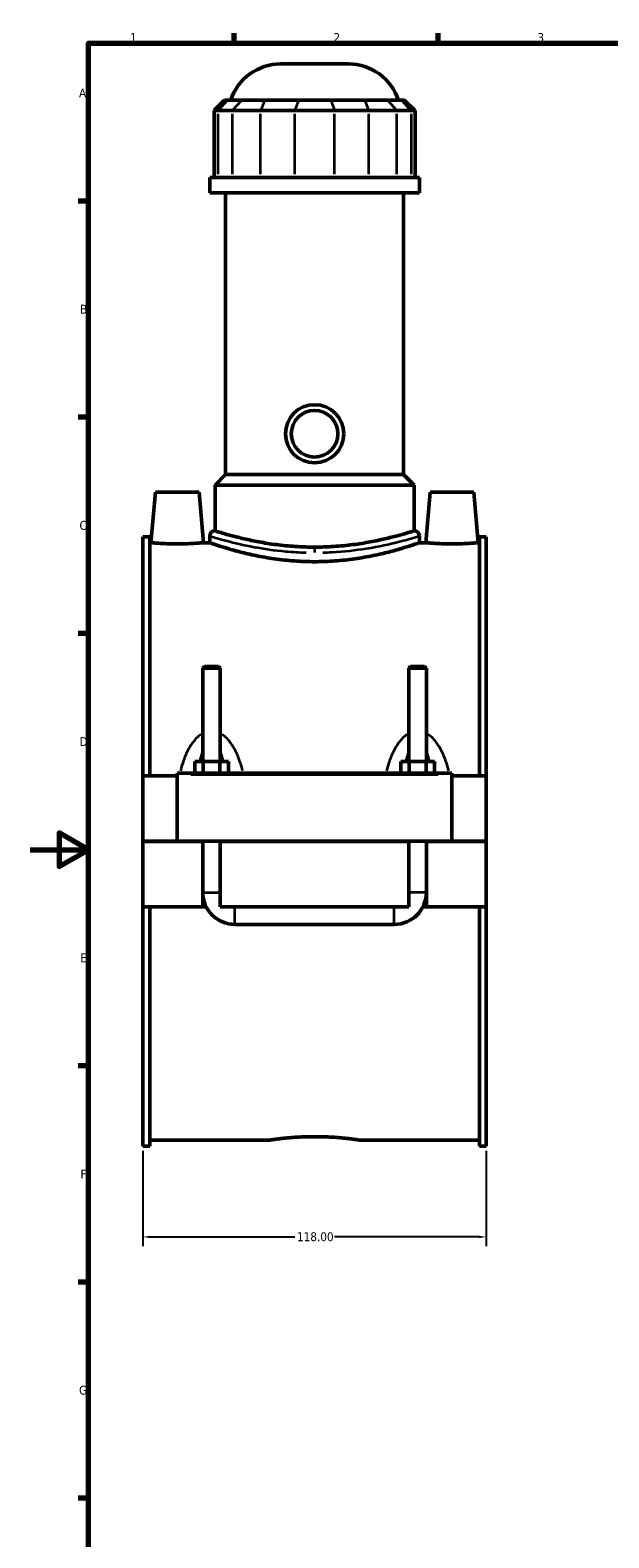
# Model space of a CAD drawing. Header units: millimetres. Extents: x 0 to 898, y -421 to 1009.
# Tile 3 of 6: x 0 to 199, y 61 to 578. Entities that reach past the tile are written whole.
import ezdxf

# ---------------------------------------------------------------- set-up
doc = ezdxf.new("R2010")
doc.units = ezdxf.units.MM
for name, color, linetype, lineweight in [('Border (ANSI)', 7, 'Continuous', 70), ('Dimension (ANSI)', 7, 'Continuous', 25), ('Visible (ANSI)', 7, 'Continuous', 50), ('Visible Narrow (ANSI)', 7, 'Continuous', 35)]:
    doc.layers.add(name, color=color, linetype=linetype, lineweight=lineweight)
doc.styles.add('Note Text (ANSI)', font='tahoma.ttf')
doc.dimstyles.new('Default - mm (ANSI)', dxfattribs={"dimtxt": 3.048, "dimasz": 2.5, "dimexe": 3.175, "dimexo": 1.6002, "dimgap": 0.8, "dimtad": 0, "dimtoh": 1, "dimrnd": 1e-08, "dimzin": 4, "dimdsep": 46, "dimtxsty": 'Note Text (ANSI)', "dimcen": 0.09, "dimdle": 10, "dimclrd": 256, "dimclre": 256, "dimclrt": 256, "dimadec": 1, "dimazin": 1, "dimtfac": 1, "dimtofl": 0, "dimtmove": 0, "dimatfit": 3, "dimfxl": 1, "dimtolj": 1, "dimtzin": 4, "dimlwd": -1, "dimlwe": -1, "dimarcsym": 0})

# ---------------------------------------------------------------- blocks, each defined once
blk = doc.blocks.new('Borders Default Border')
at = {"layer": 'Border (ANSI)'}
for p, q in [((70.08, 574), (70.08, 577.45)), ((140.17, 574), (140.17, 577.45)), ((20, 519.75), (16.55, 519.75)), ((20, 445.5), (16.55, 445.5)), ((20, 371.25), (16.55, 371.25)), ((20, 222.75), (16.55, 222.75)), ((20, 148.5), (16.55, 148.5)), ((20, 74.25), (16.55, 74.25))]:
    blk.add_line(p, q, dxfattribs=at)
at = {"layer": 'Border (ANSI)', "flags": 128}
for points in [[(20, 20), (20, 574), (821, 574), (821, 20), (20, 20)], [(0, 297), (20, 297), (10, 302.77), (10, 291.23), (20, 297)]]:
    blk.add_lwpolyline(points, dxfattribs=at)
at = {"layer": 'Border (ANSI)', "color": 230, "true_color": 0xff0080, "char_height": 3.05, "attachment_point": 7, "style": 'Note Text (ANSI)'}
for s, insert in [('1', (34.35, 574.4)), ('2', (104.2, 574.4)), ('3', (174.26, 574.34)), ('A', (16.78, 555.35)), ('B', (17.15, 481.1)), ('C', (16.95, 406.8)), ('D', (16.96, 332.6)), ('E', (17.21, 258.35)), ('F', (17.29, 184.1)), ('G', (16.81, 109.79))]:
    blk.add_mtext(s, dxfattribs=dict(at, insert=insert))
blk = doc.blocks.new('*D8')
at = {"layer": 'Defpoints', "color": 0, "transparency": 16777216}
for p in [(38.72, 195.18), (156.72, 195.18), (156.72, 164)]:
    blk.add_point(p, dxfattribs=at)
at = {"layer": 'Dimension (ANSI)', "transparency": 16777216}
for p, q in [((38.72, 193.58), (38.72, 160.83)), ((156.72, 193.58), (156.72, 160.83)), ((41.22, 164), (90.88, 164)), ((154.22, 164), (104.56, 164))]:
    blk.add_line(p, q, dxfattribs=at)
for points in [[(41.22, 164.42), (41.22, 163.59), (38.72, 164)], [(154.22, 164.42), (154.22, 163.59), (156.72, 164)]]:
    blk.add_solid(points, dxfattribs=at)
at = {"layer": 'Dimension (ANSI)', "color": 230, "true_color": 0xff0080, "transparency": 16777216, "insert": (91.68, 165.6), "char_height": 3.048, "attachment_point": 1, "style": 'Note Text (ANSI)'}
blk.add_mtext('\\A1;118.00', dxfattribs=at)

msp = doc.modelspace()

# ---------------------------------------------------------------- linework, layer by layer
at = {"layer": 'Visible (ANSI)'}
for p, q in [((86.019, 566.833), (109.412, 566.833)), ((66.798, 554.443), (63.198, 550.843)), ((66.798, 554.443), (67.894, 554.443)), ((72.732, 554.443), (67.894, 554.443)), ((72.732, 554.443), (80.525, 554.443)), ((92.205, 554.443), (80.525, 554.443)), ((92.205, 554.443), (103.226, 554.443)), ((114.905, 554.443), (103.226, 554.443)), ((114.905, 554.443), (122.698, 554.443)), ((127.536, 554.443), (122.698, 554.443)), ((127.536, 554.443), (128.632, 554.443)), ((128.632, 554.443), (132.232, 550.843)), ((64.569, 550.843), (63.198, 550.843)), ((63.198, 550.843), (63.198, 527.893)), ((64.569, 550.843), (69.406, 550.843)), ((79.148, 550.843), (69.406, 550.843)), ((79.148, 550.843), (90.827, 550.843)), ((104.604, 550.843), (90.827, 550.843)), ((104.604, 550.843), (116.283, 550.843)), ((126.024, 550.843), (116.283, 550.843)), ((126.024, 550.843), (130.862, 550.843)), ((132.232, 550.843), (130.862, 550.843)), ((132.232, 550.843), (132.232, 527.893)), ((133.715, 527.893), (61.715, 527.893)), ((61.715, 522.583), (61.715, 527.893)), ((133.715, 522.583), (133.715, 527.893)), ((133.715, 522.583), (61.715, 522.583)), ((67.115, 425.833), (67.115, 522.583)), ((128.315, 425.833), (128.315, 522.583)), ((67.115, 425.833), (63.515, 422.233)), ((128.315, 425.833), (67.115, 425.833)), ((128.315, 425.833), (131.915, 422.233)), ((43.015, 419.833), (41.493, 402.433)), ((58.015, 419.833), (43.015, 419.833)), ((58.015, 419.833), (59.538, 402.433)), ((131.915, 422.233), (63.515, 422.233)), ((63.515, 406.537), (63.515, 422.233)), ((131.915, 406.537), (131.915, 422.233)), ((137.415, 419.833), (135.893, 402.433)), ((137.415, 419.833), (152.415, 419.833)), ((152.415, 419.833), (153.938, 402.433)), ((38.715, 404.485), (38.715, 322.333)), ((38.715, 404.485), (41.075, 404.485)), ((41.075, 322.333), (41.075, 404.485)), ((61.715, 404.737), (61.715, 402.433)), ((133.715, 404.737), (133.715, 402.433)), ((154.355, 322.333), (154.355, 404.485)), ((154.355, 404.485), (156.715, 404.485)), ((156.715, 404.485), (156.715, 322.333)), ((41.493, 402.433), (41.075, 402.433)), ((61.715, 402.433), (59.538, 402.433)), ((135.893, 402.433), (133.715, 402.433)), ((154.355, 402.433), (153.938, 402.433)), ((59.915, 359.883), (59.315, 359.283)), ((65.315, 359.283), (59.315, 359.283)), ((59.315, 359.283), (59.315, 327.333)), ((59.915, 359.883), (64.715, 359.883)), ((64.715, 359.883), (65.315, 359.283)), ((65.315, 359.283), (65.315, 327.333)), ((130.715, 359.883), (130.115, 359.283)), ((136.115, 359.283), (130.115, 359.283)), ((130.115, 327.333), (130.115, 359.283)), ((130.715, 359.883), (135.515, 359.883)), ((135.515, 359.883), (136.115, 359.283)), ((136.115, 327.333), (136.115, 359.283)), ((56.542, 323.333), (56.542, 327.333)), ((56.542, 327.333), (59.429, 327.333)), ((59.429, 323.333), (59.429, 327.333)), ((59.429, 327.333), (65.202, 327.333)), ((65.202, 323.333), (65.202, 327.333)), ((65.202, 327.333), (68.089, 327.333)), ((68.089, 323.333), (68.089, 327.333)), ((127.342, 327.333), (130.229, 327.333)), ((127.342, 323.333), (127.342, 327.333)), ((130.229, 323.333), (130.229, 327.333)), ((130.229, 327.333), (136.002, 327.333)), ((136.002, 323.333), (136.002, 327.333)), ((136.002, 327.333), (138.889, 327.333)), ((138.889, 323.333), (138.889, 327.333)), ((50.515, 322.333), (38.715, 322.333)), ((38.715, 299.883), (38.715, 322.333)), ((50.515, 322.833), (50.515, 323.333)), ((144.915, 323.333), (50.515, 323.333)), ((50.515, 299.883), (50.515, 322.833)), ((144.915, 323.333), (144.915, 322.833)), ((144.915, 322.833), (144.915, 299.883)), ((156.715, 322.333), (144.915, 322.333)), ((156.715, 322.333), (156.715, 299.883)), ((38.715, 299.883), (50.515, 299.883)), ((38.715, 277.333), (38.715, 299.783)), ((59.315, 299.783), (38.715, 299.783)), ((144.915, 299.883), (50.515, 299.883)), ((59.315, 299.883), (59.315, 299.783)), ((59.315, 277.333), (59.315, 299.783)), ((65.315, 299.883), (65.315, 299.783)), ((65.315, 299.783), (65.315, 277.333)), ((130.115, 299.783), (65.315, 299.783)), ((130.115, 299.783), (130.115, 299.883)), ((130.115, 277.333), (130.115, 299.783)), ((136.115, 299.783), (136.115, 299.883)), ((136.115, 299.783), (136.115, 277.333)), ((156.715, 299.783), (136.115, 299.783)), ((144.915, 299.883), (156.715, 299.883)), ((156.715, 299.783), (156.715, 277.333)), ((59.315, 277.333), (38.715, 277.333)), ((38.715, 277.333), (38.715, 195.181)), ((41.075, 195.181), (41.075, 277.333)), ((60.517, 277.333), (59.315, 277.333)), ((130.115, 277.333), (65.315, 277.333)), ((136.115, 277.333), (134.913, 277.333)), ((156.715, 277.333), (136.115, 277.333)), ((154.355, 195.181), (154.355, 277.333)), ((156.715, 277.333), (156.715, 195.181)), ((70.315, 271.333), (125.115, 271.333)), ((82.035, 197.233), (41.075, 197.233)), ((154.355, 197.233), (113.395, 197.233)), ((38.715, 195.181), (41.075, 195.181)), ((154.355, 195.181), (156.715, 195.181))]:
    msp.add_line(p, q, dxfattribs=at)
for radius in [10, 8]:
    msp.add_circle((97.715, 439.833), radius, dxfattribs=at)
for centre, radius, start, end in [((86.019, 548.833), 18, 90, 161.8403), ((109.412, 548.833), 18, 18.1597, 90), ((63.515, 404.737), 1.8, 90, 180), ((131.915, 404.737), 1.8, 0, 90), ((70.315, 282.333), 11, 180, 270), ((125.115, 282.333), 11, 270, 0)]:
    msp.add_arc(centre, radius, start, end, dxfattribs=at)
for points, knots in [([(131.915, 406.537), (131.915, 406.537), (131.707, 406.47), (130.834, 406.195), (130.169, 405.987), (128.419, 405.466), (127.332, 405.151), (124.827, 404.474), (123.408, 404.112), (120.388, 403.41), (118.682, 403.044), (114.963, 402.353), (112.949, 402.028), (108.741, 401.486), (106.543, 401.269), (102.112, 400.98), (99.879, 400.908), (97.715, 400.908), (95.551, 400.908), (93.318, 400.98), (88.887, 401.269), (86.689, 401.486), (82.481, 402.028), (80.468, 402.353), (76.748, 403.044), (75.042, 403.41), (72.023, 404.112), (70.604, 404.474), (68.098, 405.151), (67.011, 405.466), (65.261, 405.987), (64.597, 406.195), (63.724, 406.47), (63.515, 406.537), (63.515, 406.537)], [15.5787217, 15.5787217, 15.5787217, 15.5787217, 16.2277075, 16.2277075, 16.8766933, 16.8766933, 17.5256791, 17.5256791, 18.1746649, 18.1746649, 18.8239059, 18.8239059, 19.4731469, 19.4731469, 20.1223879, 20.1223879, 20.7716289, 20.7716289, 20.7716289, 21.42087, 21.42087, 22.070111, 22.070111, 22.719352, 22.719352, 23.368593, 23.368593, 24.0175788, 24.0175788, 24.6665646, 24.6665646, 25.3155504, 25.3155504, 25.9645362, 25.9645362, 25.9645362, 25.9645362]), ([(50.515, 402.033), (49.379, 402.033), (48.168, 402.054), (45.943, 402.13), (44.928, 402.183), (43.329, 402.284), (42.636, 402.337), (41.719, 402.413), (41.493, 402.433), (41.493, 402.433)], [2.7256731, 2.7256731, 2.7256731, 2.7256731, 3.0665339, 3.0665339, 3.4073947, 3.4073947, 3.7479522, 3.7479522, 4.0885096, 4.0885096, 4.0885096, 4.0885096]), ([(59.538, 402.433), (59.538, 402.433), (59.312, 402.413), (58.394, 402.337), (57.702, 402.284), (56.102, 402.183), (55.088, 402.13), (52.863, 402.054), (51.651, 402.033), (50.515, 402.033)], [6.8141826, 6.8141826, 6.8141826, 6.8141826, 7.1547401, 7.1547401, 7.4952975, 7.4952975, 7.8361583, 7.8361583, 8.1770192, 8.1770192, 8.1770192, 8.1770192]), ([(97.715, 395.91), (95.433, 395.91), (93.08, 395.994), (88.413, 396.331), (86.099, 396.585), (81.671, 397.216), (79.553, 397.593), (75.641, 398.395), (73.847, 398.819), (70.673, 399.632), (69.18, 400.05), (66.544, 400.833), (65.399, 401.196), (63.556, 401.798), (62.856, 402.038), (61.936, 402.355), (61.715, 402.433), (61.715, 402.433)], [0, 0, 0, 0, 0.6845832, 0.6845832, 1.3691663, 1.3691663, 2.0537495, 2.0537495, 2.7383326, 2.7383326, 3.4225212, 3.4225212, 4.1067097, 4.1067097, 4.7908982, 4.7908982, 5.4750868, 5.4750868, 5.4750868, 5.4750868]), ([(133.715, 402.433), (133.715, 402.433), (133.495, 402.355), (132.574, 402.038), (131.874, 401.798), (130.031, 401.196), (128.887, 400.833), (126.25, 400.05), (124.758, 399.632), (121.583, 398.819), (119.789, 398.395), (115.878, 397.593), (113.76, 397.216), (109.332, 396.585), (107.017, 396.331), (102.35, 395.994), (99.997, 395.91), (97.715, 395.91)], [16.4252604, 16.4252604, 16.4252604, 16.4252604, 17.1094489, 17.1094489, 17.7936374, 17.7936374, 18.477826, 18.477826, 19.1620145, 19.1620145, 19.8465977, 19.8465977, 20.5311808, 20.5311808, 21.215764, 21.215764, 21.9003471, 21.9003471, 21.9003471, 21.9003471]), ([(144.915, 402.033), (143.779, 402.033), (142.568, 402.054), (140.343, 402.13), (139.328, 402.183), (137.729, 402.284), (137.036, 402.337), (136.119, 402.413), (135.893, 402.433), (135.893, 402.433)], [0, 0, 0, 0, 0.3408608, 0.3408608, 0.6817217, 0.6817217, 1.0222791, 1.0222791, 1.3628365, 1.3628365, 1.3628365, 1.3628365]), ([(153.938, 402.433), (153.938, 402.433), (153.712, 402.413), (152.794, 402.337), (152.102, 402.284), (150.502, 402.183), (149.488, 402.13), (147.263, 402.054), (146.051, 402.033), (144.915, 402.033)], [4.0885096, 4.0885096, 4.0885096, 4.0885096, 4.429067, 4.429067, 4.7696244, 4.7696244, 5.1104853, 5.1104853, 5.4513461, 5.4513461, 5.4513461, 5.4513461]), ([(82.035, 197.233), (82.035, 197.233), (82.13, 197.248), (82.527, 197.308), (82.83, 197.353), (83.631, 197.466), (84.129, 197.534), (85.28, 197.681), (85.933, 197.759), (87.323, 197.91), (88.109, 197.988), (89.82, 198.135), (90.745, 198.204), (92.676, 198.318), (93.683, 198.364), (95.71, 198.424), (96.729, 198.439), (97.715, 198.439)], [7.0997013, 7.0997013, 7.0997013, 7.0997013, 7.3955194, 7.3955194, 7.6913375, 7.6913375, 7.9871556, 7.9871556, 8.2829737, 8.2829737, 8.5787973, 8.5787973, 8.874621, 8.874621, 9.1704447, 9.1704447, 9.4662684, 9.4662684, 9.4662684, 9.4662684]), ([(97.715, 198.439), (98.701, 198.439), (99.721, 198.424), (101.747, 198.364), (102.754, 198.318), (104.686, 198.204), (105.611, 198.135), (107.322, 197.988), (108.108, 197.91), (109.498, 197.759), (110.151, 197.681), (111.301, 197.534), (111.8, 197.466), (112.6, 197.353), (112.903, 197.308), (113.301, 197.248), (113.395, 197.233), (113.395, 197.233)], [0, 0, 0, 0, 0.2958237, 0.2958237, 0.5916473, 0.5916473, 0.887471, 0.887471, 1.1832947, 1.1832947, 1.4791128, 1.4791128, 1.7749309, 1.7749309, 2.070749, 2.070749, 2.3665671, 2.3665671, 2.3665671, 2.3665671])]:
    msp.add_open_spline(points, degree=3, knots=knots, dxfattribs=at)
at = {"layer": 'Visible Narrow (ANSI)'}
for p, q in [((67.728, 554.263), (64.735, 551.023)), ((72.566, 554.263), (69.573, 551.023)), ((80.457, 554.263), (79.217, 551.023)), ((92.136, 554.263), (90.896, 551.023)), ((103.295, 554.263), (104.535, 551.023)), ((114.974, 554.263), (116.214, 551.023)), ((122.865, 554.263), (125.858, 551.023)), ((127.702, 554.263), (130.696, 551.023)), ((64.569, 529.041), (64.569, 549.696)), ((69.406, 549.696), (69.406, 529.041)), ((79.148, 529.041), (79.148, 549.696)), ((90.827, 549.696), (90.827, 529.041)), ((104.604, 529.041), (104.604, 549.696)), ((116.283, 549.696), (116.283, 529.041)), ((126.024, 529.041), (126.024, 549.696)), ((130.862, 549.696), (130.862, 529.041)), ((97.715, 400.668), (97.715, 399.117)), ((55.235, 322.833), (140.195, 322.833)), ((59.352, 282.333), (65.278, 282.333)), ((136.078, 282.333), (130.152, 282.333)), ((70.315, 271.37), (70.315, 277.296)), ((125.115, 271.37), (125.115, 277.296))]:
    msp.add_line(p, q, dxfattribs=at)
for points, knots in [([(61.829, 404.701), (61.918, 404.674), (62.061, 404.631), (63.109, 404.311), (64.967, 403.742), (70.122, 402.387), (73.285, 401.628), (80.232, 400.341), (83.921, 399.8), (90.116, 399.245), (92.483, 399.106), (94.872, 399.043)], [-16.1395153, -16.1395153, -16.1395153, -16.1395153, -15.8120768, -15.8120768, -14.3887902, -14.3887902, -13.0805085, -13.0805085, -11.9064623, -11.9064623, -11.2155946, -11.2155946, -11.2155946, -11.2155946]), ([(95.014, 400.746), (92.745, 400.809), (90.496, 400.95), (84.61, 401.515), (81.106, 402.065), (74.506, 403.375), (71.501, 404.147), (66.605, 405.525), (64.839, 406.103), (63.844, 406.429), (63.708, 406.474), (63.622, 406.502)], [11.2155946, 11.2155946, 11.2155946, 11.2155946, 11.9064623, 11.9064623, 13.0805085, 13.0805085, 14.3887902, 14.3887902, 15.8120768, 15.8120768, 16.1395153, 16.1395153, 16.1395153, 16.1395153]), ([(131.808, 406.501), (131.599, 406.432), (131.086, 406.263), (129.106, 405.634), (127.307, 405.078), (122.224, 403.707), (118.713, 402.866), (111.244, 401.582), (107.403, 401.107), (102.428, 400.816), (101.424, 400.773), (100.417, 400.745)], [27.6286577, 27.6286577, 27.6286577, 27.6286577, 28.4292083, 28.4292083, 29.6060973, 29.6060973, 31.0192175, 31.0192175, 32.2457951, 32.2457951, 32.5525791, 32.5525791, 32.5525791, 32.5525791]), ([(100.559, 399.043), (101.62, 399.07), (102.676, 399.113), (107.913, 399.399), (111.956, 399.866), (119.819, 401.128), (123.513, 401.954), (128.864, 403.303), (130.759, 403.85), (132.842, 404.467), (133.38, 404.632), (133.601, 404.701)], [-32.5525791, -32.5525791, -32.5525791, -32.5525791, -32.2457951, -32.2457951, -31.0192175, -31.0192175, -29.6060973, -29.6060973, -28.4292083, -28.4292083, -27.6286577, -27.6286577, -27.6286577, -27.6286577]), ([(58.639, 336.512), (58.037, 336.117), (57.484, 335.647), (56.506, 334.646), (56.075, 334.123), (55.079, 332.746), (54.557, 331.859), (53.488, 329.74), (52.978, 328.484), (52.193, 326.194), (51.89, 325.172), (51.619, 324.137)], [-2.3056687, -2.3056687, -2.3056687, -2.3056687, -2.0912909, -2.0912909, -1.8920596, -1.8920596, -1.5929208, -1.5929208, -1.2040403, -1.2040403, -0.9010752, -0.9010752, -0.9010752, -0.9010752]), ([(73.011, 324.137), (72.741, 325.172), (72.438, 326.194), (71.652, 328.484), (71.143, 329.74), (70.073, 331.859), (69.551, 332.746), (68.556, 334.123), (68.125, 334.646), (67.147, 335.647), (66.594, 336.117), (65.992, 336.512)], [-4.4907948, -4.4907948, -4.4907948, -4.4907948, -4.1878297, -4.1878297, -3.7989492, -3.7989492, -3.4998104, -3.4998104, -3.3005791, -3.3005791, -3.0862013, -3.0862013, -3.0862013, -3.0862013]), ([(129.439, 336.512), (128.837, 336.117), (128.284, 335.647), (127.306, 334.646), (126.875, 334.123), (125.879, 332.746), (125.357, 331.859), (124.287, 329.74), (123.778, 328.484), (122.993, 326.194), (122.69, 325.172), (122.419, 324.137)], [-2.30634, -2.30634, -2.30634, -2.30634, -2.0919614, -2.0919614, -1.8927285, -1.8927285, -1.5935881, -1.5935881, -1.2047056, -1.2047056, -0.9017465, -0.9017465, -0.9017465, -0.9017465]), ([(143.811, 324.137), (143.541, 325.172), (143.238, 326.194), (142.452, 328.484), (141.943, 329.74), (140.873, 331.859), (140.351, 332.746), (139.356, 334.123), (138.925, 334.646), (137.947, 335.647), (137.394, 336.117), (136.792, 336.512)], [-4.4914661, -4.4914661, -4.4914661, -4.4914661, -4.188507, -4.188507, -3.7996246, -3.7996246, -3.5004842, -3.5004842, -3.3012513, -3.3012513, -3.0868726, -3.0868726, -3.0868726, -3.0868726]), ([(58.409, 327.509), (58.463, 327.745), (58.519, 327.978), (58.779, 329.011), (59.004, 329.784), (59.26, 330.507)], [1.51068866, 1.51068866, 1.51068866, 1.51068866, 1.5929208, 1.5929208, 1.87807199, 1.87807199, 1.87807199, 1.87807199]), ([(65.371, 330.507), (65.626, 329.784), (65.851, 329.011), (66.111, 327.978), (66.167, 327.745), (66.222, 327.509)], [3.51379801, 3.51379801, 3.51379801, 3.51379801, 3.79894921, 3.79894921, 3.88118134, 3.88118134, 3.88118134, 3.88118134]), ([(129.209, 327.509), (129.263, 327.745), (129.319, 327.978), (129.579, 329.011), (129.804, 329.784), (130.06, 330.507)], [1.51135997, 1.51135997, 1.51135997, 1.51135997, 1.59358808, 1.59358808, 1.87874331, 1.87874331, 1.87874331, 1.87874331]), ([(136.171, 330.507), (136.426, 329.784), (136.651, 329.011), (136.911, 327.978), (136.967, 327.745), (137.022, 327.509)], [3.51446933, 3.51446933, 3.51446933, 3.51446933, 3.79962455, 3.79962455, 3.88185266, 3.88185266, 3.88185266, 3.88185266])]:
    msp.add_open_spline(points, degree=3, knots=knots, dxfattribs=at)

# ---------------------------------------------------------------- block references
msp.add_blockref('Borders Default Border', (0, 0))

# ---------------------------------------------------------------- dimensions: what is measured, and where the dimension line sits
at = {"layer": 'Dimension (ANSI)'}
dim = msp.add_linear_dim(base=(156.715, 164.004), p1=(38.715, 195.181), p2=(156.715, 195.181), dimstyle='Default - mm (ANSI)', override={"dimtoh": 0, "dimdec": 2, "dimtp": 0, "dimtm": 0, "dimtdec": 2, "dimatfit": 1}, dxfattribs=at)
dim.commit()
dim.dimension.update_dxf_attribs({"geometry": '*D8', "text_midpoint": (97.715, 164.004), "dimtype": 160})

doc.saveas('drawing.dxf')
